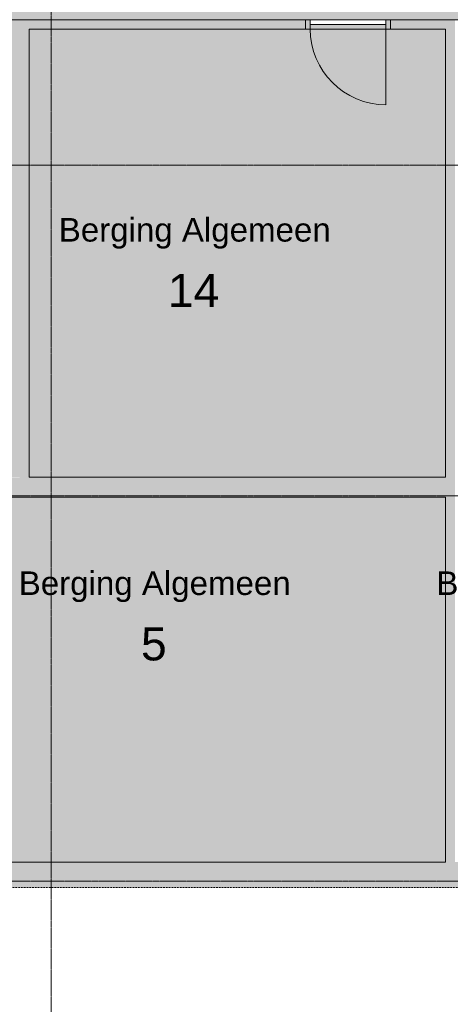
# Model space of a CAD drawing. Header units: millimetres. Extents: x 12177 to 91867, y 4659 to 113498.
# Tile 10 of 70: x 40085 to 44634, y 42758 to 53171. Entities that reach past the tile are written whole.
import ezdxf

# ---------------------------------------------------------------- set-up
doc = ezdxf.new("R2010")
doc.units = ezdxf.units.MM
doc.linetypes.add('ARC Dash', pattern=[4, 2, -2])
doc.linetypes.add('ARC Grid Line', pattern=[22.225, 12.7, -3.175, 3.175, -3.175])
for name, color, linetype, lineweight in [('A--A2__Ruwbouw', 8, 'Continuous', 9), ('A--AR9__AlgVoorz', 1, 'Continuous', 9), ('A--L$01A__Algemeen', 7, 'Continuous', 9), ('A--L$07A__Stramien', 1, 'Continuous', 13), ('A--L22__Binnenwanden', 2, 'Continuous', 9), ('A--L3__Afbouw', 2, 'Continuous', 9), ('A--LD30__DetailPenMiddel', 3, 'Continuous', 9), ('A--LR9__AlgVoorz', 7, 'Continuous', 9), ('A--TR9__AlgVoorz', 1, 'Continuous', 13)]:
    doc.layers.add(name, color=color, linetype=linetype, lineweight=lineweight)
doc.styles.add('Arial', font='arial.ttf', dxfattribs={"height": 350})
doc.styles.add('Arial_1', font='arial.ttf', dxfattribs={"height": 250})

# ---------------------------------------------------------------- blocks, each defined once
blk = doc.blocks.new('32_DO_WB_vo deur enkel2 - vo 2-2241142-DO-Begane grond - Nieuwe situatie')
at = {"layer": 'A--L3__Afbouw'}
h = blk.add_hatch(color=9, dxfattribs=at)
h.paths.add_polyline_path([(-330, -50), (-280, -50), (-280, 50), (-330, 50)])
h.paths.add_polyline_path([(570, -50), (570, 50), (520, 50), (520, -50), (530, -50)])
blk.add_hatch(color=9, dxfattribs=at).paths.add_polyline_path([(520, -50), (520, 0), (-280, 0), (-280, -50)])
at = {"layer": 'A--L$01A__Algemeen'}
blk.add_line((520, -50), (520, -850), dxfattribs=at)
blk.add_arc((520, -50), 800, 180, 270, dxfattribs=at)
at = {"layer": 'A--L3__Afbouw'}
for p, q in [((-330, -50), (-330, 50)), ((-330, 50), (-280, 50)), ((-280, 50), (-280, -50)), ((-280, 0), (520, 0)), ((-280, -50), (-280, 0)), ((520, -50), (520, 50)), ((520, 50), (570, 50)), ((520, 0), (520, -50)), ((570, 50), (570, -50)), ((-280, -50), (-330, -50)), ((520, -50), (-280, -50)), ((570, -50), (520, -50))]:
    blk.add_line(p, q, dxfattribs=at)

msp = doc.modelspace()

# ---------------------------------------------------------------- hatches: boundary and pattern name
at = {"layer": 'A--A2__Ruwbouw'}
h = msp.add_hatch(color=9, dxfattribs=at)
h.paths.add_polyline_path([(40185.3, 53071.4), (43104.3, 53071.4), (43104.3, 53171.4), (34624.3, 53171.4), (34624.3, 53071.4), (40085.3, 53071.4)])
h.paths.add_polyline_path([(44584.3, 53071.4), (44584.3, 53171.4), (44004.3, 53171.4), (44004.3, 53071.4), (44467.8, 53071.4)])
for points in [[(44684.3, 44261.4), (44684.3, 53171.4), (44584.3, 53171.4), (44584.3, 44261.4), (44634.3, 44261.4)], [(40185.3, 48331.4), (40185.3, 53071.4), (40085.3, 53071.4), (40085.3, 48331.4)]]:
    msp.add_hatch(color=9, dxfattribs=at).paths.add_polyline_path(points)
h = msp.add_hatch(color=9, dxfattribs=at)
h.paths.add_polyline_path([(44584.3, 48121.4), (44584.3, 48331.4), (37624.8, 48331.4), (37624.8, 48121.4), (38874.3, 48121.4)])
h.paths.add_polyline_path([(34624.3, 48121.4), (36724.8, 48121.4), (36724.8, 48331.4), (34624.3, 48331.4), (34624.3, 48226.4)])
h = msp.add_hatch(color=9, dxfattribs=at)
h.paths.add_polyline_path([(35664.3, 43991.4), (49125.3, 43991.4), (49125.3, 44261.4), (35664.3, 44261.4), (35664.3, 44156.4)])
h.paths.add_polyline_path([(50425.3, 43991.4), (50425.3, 44261.4), (50025.3, 44261.4), (50025.3, 43991.4)])
h.paths.add_polyline_path([(52363.3, 43991.4), (52573.3, 43991.4), (52573.3, 44261.4), (51325.3, 44261.4), (51325.3, 43991.4), (51647.5, 43991.4)])
at = {"layer": 'A--AR9__AlgVoorz'}
h = msp.add_hatch(color=7, dxfattribs=at)
h.paths.add_polyline_path([(32574.3, 53175.4), (32559.3, 53185.4), (32524.3, 53185.4), (32524.3, 53175.4), (32564.3, 53175.4)])
h.paths.add_polyline_path([(43954.3, 53171.4), (50264.3, 53176.7), (50264.3, 55116.4), (32574.3, 55110.4), (32574.3, 55077.4), (32564.3, 55075.4), (32564.3, 54145.4), (32564.3, 54140.4), (32559.3, 53210.4), (32574.3, 53208.4), (32580.3, 53171.4), (43948.3, 53171.4)])
h.paths.add_polyline_path([(32559.3, 55100.4), (32564.3, 55110.4), (32524.3, 55110.4), (32524.3, 55100.4)])
h = msp.add_hatch(color=7, dxfattribs=at)
h.paths.add_polyline_path([(38874.3, 48331.4), (40085.3, 48336.2), (40085.3, 53071.4), (32684.3, 53071.4), (32684.3, 48331.4), (36069.3, 48331.4), (36069.3, 51331.4), (36279.3, 51331.4), (36279.3, 48331.4), (38852.4, 48331.4)])
h.paths.add_polyline_path([(36503, 48865.2), (36523.7, 48871.6), (36523.3, 48867.4)])
h.paths.add_polyline_path([(36318.7, 49349.4), (36337.7, 49096.1), (36343.9, 49096.1), (36360.8, 49091.5), (36368.6, 49103), (36370.8, 49108.4), (36378.3, 49114.9), (36351.7, 49125.3), (36338.7, 49120.8), (36323.9, 49289.9)])
h.paths.add_polyline_path([(36318.7, 48866.4), (36281.3, 48866.4), (36281.3, 49350.4), (36544.7, 49342.5), (36592.2, 49331), (36625.3, 49309.7), (36640.1, 49278.6), (36649.9, 49198.2), (36646.2, 48974.6), (36627.8, 48911.3), (36608.7, 48893.2), (36578, 48880.3), (36487.2, 48869.8), (36391, 48867.4), (36318.7, 48867.4)])
h.paths.add_polyline_path([(36495.8, 48903.1), (36573.4, 48912.6), (36592.2, 48923.6), (36611.3, 48957.4), (36620.8, 49018.7), (36620.8, 49198.2), (36615.9, 49242.9), (36595.1, 49290), (36573.4, 49304.3), (36544.7, 49311.1), (36467.9, 49313.1), (36415.3, 49301), (36400.1, 49284), (36391.9, 49242.9), (36389.1, 49128.1), (36398.5, 49232.6), (36410.2, 49280.2), (36434.5, 49301.5), (36495.8, 49306.3), (36563.7, 49299.9), (36593.3, 49281.2), (36608.7, 49240.8), (36612.5, 49215.2), (36616.2, 49086.2), (36603.9, 48958.6), (36588.6, 48932.7), (36543.6, 48913.2), (36468.3, 48911.3), (36434.5, 48915.4), (36403.6, 48947.7), (36398.3, 48995.8), (36403.8, 48926.7), (36425.5, 48910.6), (36470.1, 48903.7), (36487.2, 48903.3)])
h.paths.add_polyline_path([(36481.3, 49085.4), (36497.5, 49092.2), (36504.3, 49108.4), (36497.5, 49124.7), (36481.3, 49131.4), (36475.3, 49123.7), (36478.4, 49122.4), (36475.3, 49093.1), (36475.3, 49086.2)])
h.paths.add_polyline_path([(36503, 49888.2), (36523.7, 49894.6), (36523.3, 49890.4)])
h.paths.add_polyline_path([(36318.7, 50372.4), (36335.8, 50095.9), (36343.9, 50119.1), (36360.8, 50114.5), (36368.6, 50126), (36370.8, 50131.4), (36378.3, 50137.9), (36351.7, 50148.3), (36338.7, 50143.8), (36323.9, 50312.9)])
h.paths.add_polyline_path([(36318.7, 49889.4), (36281.3, 49889.4), (36281.3, 50373.4), (36544.7, 50365.5), (36592.2, 50354), (36625.3, 50332.7), (36640.1, 50301.6), (36649.9, 50221.2), (36646.2, 49997.6), (36634.5, 49944.9), (36608.7, 49916.2), (36578, 49903.3), (36487.2, 49892.8), (36391, 49890.4), (36318.7, 49890.4)])
h.paths.add_polyline_path([(36495.8, 49926.1), (36573.4, 49935.6), (36592.2, 49946.6), (36611.3, 49980.4), (36620.8, 50041.7), (36620.8, 50221.2), (36612.5, 50278), (36595.1, 50313), (36573.4, 50327.3), (36544.7, 50334.1), (36467.9, 50336.1), (36415.3, 50324), (36400.1, 50307), (36393.1, 50278.4), (36389.1, 50151.1), (36398.5, 50255.6), (36410.2, 50303.2), (36434.5, 50324.5), (36495.8, 50329.3), (36563.7, 50322.9), (36593.3, 50304.2), (36608.7, 50263.8), (36612.5, 50238.2), (36614.8, 50077.4), (36608.7, 49999.1), (36588.6, 49955.7), (36543.6, 49936.2), (36465, 49934.6), (36434.5, 49938.4), (36403.6, 49970.7), (36398.5, 50007.3), (36403.8, 49949.7), (36425.5, 49933.6), (36470.1, 49926.7), (36487.2, 49926.3)])
h.paths.add_polyline_path([(36481.3, 50108.4), (36497.5, 50115.2), (36504.3, 50131.4), (36497.5, 50147.7), (36481.3, 50154.4), (36475.3, 50146.7), (36478.4, 50145.4), (36475.3, 50116.1), (36475.3, 50109.2)])
for points in [[(44584.3, 48331.4), (44584.3, 53071.4), (40185.3, 53069.6), (40185.3, 48331.4)], [(40135.3, 44261.4), (44584.3, 44267.5), (44584.3, 48121.4), (38874.3, 48121.4), (38874.3, 44261.4)]]:
    msp.add_hatch(color=7, dxfattribs=at).paths.add_polyline_path(points)

# ---------------------------------------------------------------- linework, layer by layer
at = {"layer": 'A--L$07A__Stramien', "linetype": 'ARC Grid Line'}
for p, q in [((40417.3, 95686.5), (40417.3, 39742)), ((62423, 51632.9), (17266.9, 51632.9)), ((62423, 48135.4), (17266.9, 48135.4)), ((62423, 44060.4), (17266.9, 44060.4))]:
    msp.add_line(p, q, dxfattribs=at)
at = {"layer": 'A--L22__Binnenwanden', "lineweight": 15}
for p, q in [((43104.3, 53171.4), (34249.3, 53171.4)), ((43104.3, 53071.4), (43104.3, 53171.4)), ((45553.3, 53171.4), (44004.3, 53171.4)), ((44004.3, 53171.4), (44004.3, 53071.4)), ((40185.3, 48331.4), (40185.3, 53071.4)), ((40185.3, 53071.4), (43104.3, 53071.4)), ((44004.3, 53071.4), (44584.3, 53071.4)), ((44584.3, 53071.4), (44584.3, 48331.4)), ((44584.3, 48331.4), (40185.3, 48331.4)), ((38874.3, 48121.4), (44584.3, 48121.4)), ((44584.3, 48121.4), (44584.3, 44261.4)), ((44584.3, 44261.4), (38874.3, 44261.4))]:
    msp.add_line(p, q, dxfattribs=at)
at = {"layer": 'A--L22__Binnenwanden'}
msp.add_line((43154.3, 53171.4), (43954.3, 53171.4), dxfattribs=at)
at = {"layer": 'A--LD30__DetailPenMiddel', "linetype": 'ARC Dash'}
msp.add_line((58222.6, 43991.4), (34417.3, 43991.4), dxfattribs=at)
at = {"layer": 'A--LR9__AlgVoorz', "flags": 128}
for points in [[(32574.3, 53171.4), (34624.3, 53171.4), (40135.3, 53171.4), (44634.3, 53171.4), (46503.3, 53171.4), (49003.3, 53171.4), (50264.3, 53171.4), (50264.3, 55116.4), (44634.3, 55116.4), (43948.3, 55116.4), (42723.3, 55116.4), (41658.3, 55116.4), (40079.3, 55116.4), (37220.9, 55116.4), (37219.3, 55116.4), (37124.3, 55114.4), (32574.3, 55114.4)], [(44584.3, 48331.4), (44584.3, 53071.4), (40185.3, 53071.4), (40185.3, 48331.4)], [(38874.3, 45311.4), (38874.3, 44261.4), (44584.3, 44261.4), (44584.3, 48121.4), (40135.3, 48121.4), (38874.3, 48121.4)]]:
    msp.add_lwpolyline(points, close=True, dxfattribs=at)

# ---------------------------------------------------------------- block references
at = {"layer": 'A--L3__Afbouw'}
msp.add_blockref('32_DO_WB_vo deur enkel2 - vo 2-2241142-DO-Begane grond - Nieuwe situatie', (43434.3, 53121.4), dxfattribs=at)

# ---------------------------------------------------------------- texts
at = {"layer": 'A--TR9__AlgVoorz', "attachment_point": 1}
for s, insert, char_height, width, style in [('Berging Algemeen', (40498, 51074.4), 250, 3463.29, 'Arial_1'), ('14', (41650.9, 50482.7), 350, 673.417, 'Arial'), ('Berging Algemeen', (40075, 47336.7), 250, 3463.29, 'Arial_1'), ('Berging Levensmiddel', (44487.1, 47336.7), 250, 4160.758, 'Arial_1'), ('5', (41366.4, 46745), 350, 336.709, 'Arial')]:
    msp.add_mtext(s, dxfattribs=dict(at, insert=insert, char_height=char_height, width=width, style=style))

doc.saveas('drawing.dxf')
